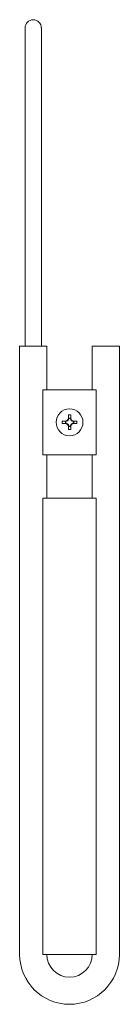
# Model space of a CAD drawing. Header units: inches. Extents: x 10.1 to 11.3, y 2.8 to 14.1.
import ezdxf

# ---------------------------------------------------------------- set-up
doc = ezdxf.new("R2010")
doc.units = ezdxf.units.IN
doc.header["$MEASUREMENT"] = 0
doc.layers.add('CONTINUOUS', color=7, linetype='Continuous', lineweight=0)
doc.layers.add('VISIBLE', color=7, linetype='Continuous', lineweight=0)

msp = doc.modelspace()

# ---------------------------------------------------------------- linework, layer by layer
at = {"layer": 'CONTINUOUS'}
for p, q in [((10.994, 9.881), (10.994, 9.131)), ((10.994, 8.631), (10.994, 3.381))]:
    msp.add_line(p, q, dxfattribs=at)
at = {"layer": 'VISIBLE'}
for p, q in [((10.173, 14.046), (10.173, 11.714)), ((10.361, 11.714), (10.361, 14.046)), ((10.173, 11.714), (10.173, 10.631)), ((10.361, 10.631), (10.361, 11.714)), ((10.173, 10.381), (10.173, 10.631)), ((10.361, 10.381), (10.361, 10.631)), ((10.111, 10.381), (10.423, 10.381)), ((10.111, 3.381), (10.111, 10.381)), ((10.423, 9.881), (10.423, 10.381)), ((10.948, 10.381), (11.261, 10.381)), ((10.948, 9.881), (10.948, 10.381)), ((11.261, 3.381), (11.261, 10.381)), ((10.378, 9.131), (10.378, 9.881)), ((10.994, 9.881), (10.378, 9.881)), ((10.673, 9.558), (10.673, 9.59)), ((10.673, 9.59), (10.7, 9.59)), ((10.673, 9.558), (10.673, 9.538)), ((10.675, 9.542), (10.673, 9.542)), ((10.677, 9.553), (10.676, 9.554)), ((10.676, 9.554), (10.696, 9.554)), ((10.677, 9.553), (10.695, 9.553)), ((10.695, 9.553), (10.696, 9.554)), ((10.7, 9.542), (10.698, 9.542)), ((10.7, 9.558), (10.7, 9.59)), ((10.7, 9.558), (10.7, 9.538)), ((10.602, 9.493), (10.602, 9.52)), ((10.602, 9.52), (10.634, 9.52)), ((10.602, 9.493), (10.634, 9.493)), ((10.655, 9.52), (10.634, 9.52)), ((10.655, 9.493), (10.634, 9.493)), ((10.638, 9.496), (10.638, 9.516)), ((10.639, 9.515), (10.638, 9.516)), ((10.639, 9.498), (10.638, 9.496)), ((10.639, 9.498), (10.639, 9.515)), ((10.651, 9.52), (10.651, 9.518)), ((10.651, 9.495), (10.651, 9.493)), ((10.673, 9.475), (10.673, 9.454)), ((10.673, 9.471), (10.675, 9.471)), ((10.673, 9.422), (10.673, 9.454)), ((10.7, 9.422), (10.673, 9.422)), ((10.677, 9.459), (10.676, 9.458)), ((10.696, 9.458), (10.676, 9.458)), ((10.695, 9.459), (10.677, 9.459)), ((10.695, 9.459), (10.696, 9.458)), ((10.698, 9.471), (10.7, 9.471)), ((10.7, 9.475), (10.7, 9.454)), ((10.7, 9.422), (10.7, 9.454)), ((10.738, 9.52), (10.717, 9.52)), ((10.738, 9.493), (10.717, 9.493)), ((10.722, 9.518), (10.722, 9.52)), ((10.722, 9.493), (10.722, 9.495)), ((10.733, 9.515), (10.734, 9.516)), ((10.733, 9.515), (10.733, 9.498)), ((10.733, 9.498), (10.734, 9.496)), ((10.734, 9.516), (10.734, 9.496)), ((10.738, 9.52), (10.77, 9.52)), ((10.738, 9.493), (10.77, 9.493)), ((10.77, 9.52), (10.77, 9.493)), ((10.378, 9.131), (10.994, 9.131)), ((10.423, 8.631), (10.423, 9.131)), ((10.948, 8.631), (10.948, 9.131)), ((10.994, 8.631), (10.378, 8.631)), ((10.378, 3.381), (10.378, 8.631)), ((10.378, 3.381), (10.994, 3.381))]:
    msp.add_line(p, q, dxfattribs=at)
msp.add_circle((10.686, 9.506), 0.155, dxfattribs=at)
for centre, radius, start, end in [((10.267, 14.046), 0.0938, 0, 180), ((10.634, 9.558), 0.0385, 270, 0), ((10.634, 9.558), 0.0437, 298.1761, 331.8239), ((10.634, 9.558), 0.0437, 337.7005, 353.1945), ((10.738, 9.558), 0.0437, 186.8055, 202.2995), ((10.738, 9.558), 0.0385, 180, 270), ((10.738, 9.558), 0.0437, 208.1761, 241.8239), ((10.634, 9.454), 0.0385, 0, 90), ((10.634, 9.558), 0.0437, 276.8055, 292.2995), ((10.634, 9.454), 0.0437, 67.7005, 83.1945), ((10.634, 9.454), 0.0437, 28.1761, 61.8239), ((10.634, 9.454), 0.0437, 6.8055, 22.2995), ((10.738, 9.454), 0.0437, 157.7005, 173.1945), ((10.738, 9.454), 0.0385, 90, 180), ((10.738, 9.454), 0.0437, 118.1761, 151.8239), ((10.738, 9.558), 0.0437, 247.7005, 263.1945), ((10.738, 9.454), 0.0437, 96.8055, 112.2995), ((10.686, 3.381), 0.575, 180, 0), ((10.686, 3.381), 0.262, 180, 0)]:
    msp.add_arc(centre, radius, start, end, dxfattribs=at)
for points in [[(10.675, 9.542), (10.676, 9.546), (10.676, 9.55), (10.676, 9.554)], [(10.696, 9.554), (10.696, 9.55), (10.696, 9.546), (10.698, 9.542)], [(10.638, 9.516), (10.642, 9.516), (10.647, 9.517), (10.651, 9.518)], [(10.651, 9.495), (10.647, 9.496), (10.642, 9.496), (10.638, 9.496)], [(10.676, 9.458), (10.676, 9.462), (10.676, 9.467), (10.675, 9.471)], [(10.698, 9.471), (10.696, 9.467), (10.696, 9.462), (10.696, 9.458)], [(10.722, 9.518), (10.726, 9.517), (10.73, 9.516), (10.734, 9.516)], [(10.734, 9.496), (10.73, 9.496), (10.726, 9.496), (10.722, 9.495)]]:
    msp.add_rational_spline(points, [1, 0.99225809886, 0.99225809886, 1], degree=3, dxfattribs=at)

doc.saveas('drawing.dxf')
